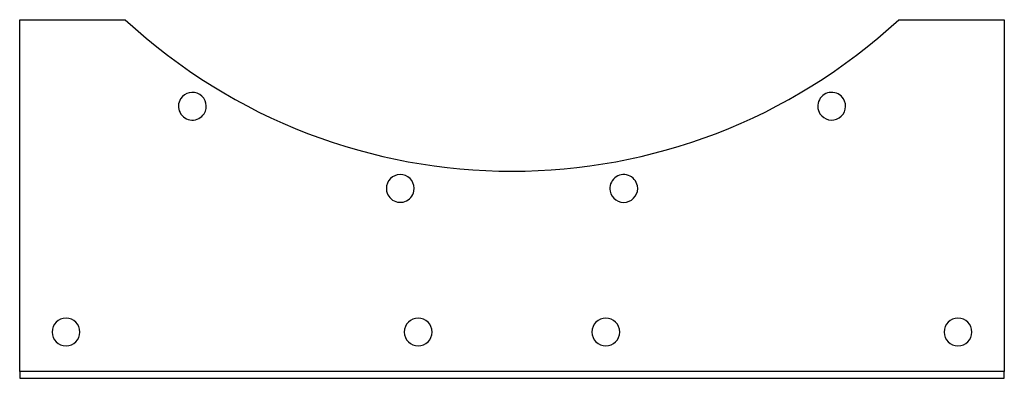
# Model space of a CAD drawing. Header units: millimetres. Extents: x -212 to 212, y -78 to 78.
import ezdxf

# ---------------------------------------------------------------- set-up
doc = ezdxf.new("R2010")
doc.units = ezdxf.units.MM
doc.layers.add('HIDDEN', color=7, linetype='Continuous')
doc.layers.add('THICK', color=7, linetype='Continuous')

msp = doc.modelspace()

# ---------------------------------------------------------------- linework, layer by layer
at = {"layer": 'HIDDEN'}
for p, q in [((-212.5, 77.5), (-212.5, 77.5)), ((-166.94, 77.5), (-166.94, 77.5)), ((166.94, 77.5), (166.94, 77.5)), ((212.5, 77.5), (212.5, 77.5)), ((-212.5, -74.5), (-212.5, -74.5)), ((212.5, -74.5), (212.5, -74.5)), ((-212.5, -77.5), (-212.5, -77.5)), ((212.5, -77.5), (212.5, -77.5))]:
    msp.add_line(p, q, dxfattribs=at)
at = {"layer": 'THICK'}
for p, q in [((-212.5, -74.5), (-212.5, 77.5)), ((-212.5, 77.5), (-166.94, 77.5)), ((166.94, 77.5), (212.5, 77.5)), ((212.5, 77.5), (212.5, -74.5)), ((-212.5, -74.5), (-212.5, -77.5)), ((212.5, -74.5), (-212.5, -74.5)), ((212.5, -77.5), (212.5, -74.5)), ((-212.5, -77.5), (212.5, -77.5))]:
    msp.add_line(p, q, dxfattribs=at)
for centre, radius, start, end in [((0, 257.5), 245.5, 227.1552, 312.8449), ((-137.98, 40.09), 6, 147.6, 327.6), ((-137.98, 40.09), 6, 327.6, 147.6), ((137.98, 40.09), 6, 32.4, 212.4), ((137.98, 40.09), 6, 212.4, 32.4), ((-48.25, 4.56), 6, 349.2, 169.2), ((48.25, 4.56), 6, 10.8, 190.8), ((-48.25, 4.56), 6, 169.2, 349.2), ((48.25, 4.56), 6, 190.8, 10.8), ((-192.5, -57.5), 6, 0, 180), ((-40.5, -57.5), 6, 0, 180), ((40.5, -57.5), 6, 0, 180), ((192.5, -57.5), 6, 0, 180), ((-192.5, -57.5), 6, 180, 0), ((-40.5, -57.5), 6, 180, 0), ((40.5, -57.5), 6, 180, 0), ((192.5, -57.5), 6, 180, 0)]:
    msp.add_arc(centre, radius, start, end, dxfattribs=at)

doc.saveas('drawing.dxf')
